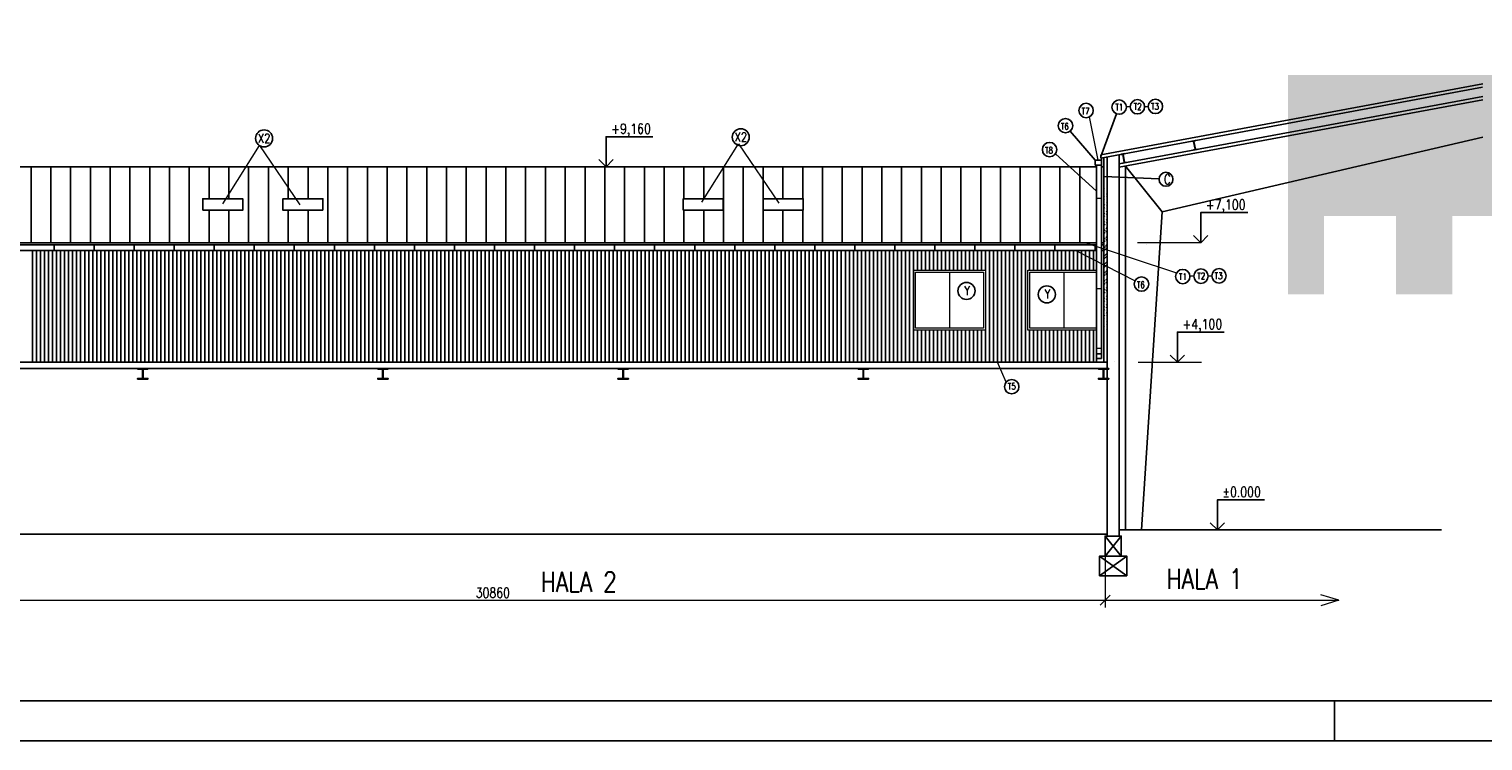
# Model space of a CAD drawing. Header units: millimetres. Extents: x -637441 to -130928, y -380379 to -53767.
# Tile 76 of 256: x -613659 to -577345, y -127029 to -109255. Entities that reach past the tile are written whole.
import ezdxf
from ezdxf.enums import TextEntityAlignment as Align

# ---------------------------------------------------------------- set-up
doc = ezdxf.new("R2010")
doc.units = ezdxf.units.MM
doc.header["$LTSCALE"] = 10
doc.linetypes.add('DOT2', pattern=[3.175, 0, -3.175])
for name, color, linetype in [('1_Stěna', 7, 'Continuous'), ('_VYKRES', 7, 'Continuous'), ('BOURÁNÍ', 6, 'Continuous'), ('I', 3, 'Continuous'), ('KOTY OBJ.C', 7, 'Continuous'), ('KOTY OBJ.E', 7, 'Continuous'), ('NOVÉ_SLABÉ', 7, 'Continuous'), ('NOVÉ_ZDIVO', 6, 'Continuous'), ('OBR', 3, 'Continuous'), ('ocel', 7, 'Continuous'), ('SLABĚ', 7, 'Continuous'), ('SRAFY', 252, 'Continuous'), ('ZDIVO', 6, 'Continuous')]:
    doc.layers.add(name, color=color, linetype=linetype)
for name, color, linetype, lineweight in [('CKFORMATY', 7, 'Continuous', 25), ('CKKOTY', 7, 'Continuous', 25), ('CKSTENY_SRAF', 1, 'Continuous', 18), ('CKTEXTY_MALE', 7, 'Continuous', 25), ('CKTEXTY_STREDNI', 6, 'Continuous', 50)]:
    doc.layers.add(name, color=color, linetype=linetype, lineweight=lineweight)
doc.styles.get("Standard").update_dxf_attribs({"font": 'simplex.shx', "width": 0.8})

# ---------------------------------------------------------------- blocks, each defined once
blk = doc.blocks.new('FORM_a3')
for p, q in [((0.5, 0.5), (41.5, 0.5)), ((21, 0), (21, 0.5)), ((0, 0), (42, 0))]:
    blk.add_line(p, q)
blk = doc.blocks.new('A')
blk.add_line((0, 0.5), (0, 0))
blk = doc.blocks.new('kacenah1')
at = {"color": 0, "linetype": 'ByBlock', "lineweight": -2}
for points in [[(0, 0), (0, 30), (46.9, 30)], [(-7.1, 7.1), (0, 0), (7.1, 7.1)]]:
    blk.add_lwpolyline(points, dxfattribs=at)
at = {"color": 0, "linetype": 'ByBlock', "lineweight": -2, "width": 0.8}
blk.add_attdef('HEIGHT', text='', height=10, dxfattribs=at).set_placement((5, 30), align=Align.BOTTOM_LEFT)
blk.add_attdef('OZN', text='', height=10, dxfattribs=at).set_placement((5, 26.7), align=Align.TOP_LEFT)
blk = doc.blocks.new('IPN')
at = {"layer": '1_Stěna'}
for p, q in [((-2, 10), (2, 10)), ((-2, 10), (-2, 9.9)), ((-2, 0), (-2, 0.1)), ((-2, 0), (2, 0)), ((-1.9, 9.8), (-0.5, 9.6)), ((-1.9, 0.2), (-0.5, 0.4)), ((-0.2, 9.3), (-0.2, 0.7)), ((0.2, 9.3), (0.2, 0.7)), ((1.9, 9.8), (0.5, 9.6)), ((1.9, 0.2), (0.5, 0.4)), ((2, 10), (2, 9.9)), ((2, 0), (2, 0.1))]:
    blk.add_line(p, q, dxfattribs=at)
for centre, radius, start, end in [((-1.9, 9.9), 0.1, 180, 263.6598), ((-1.9, 0.1), 0.1, 96.3402, 180), ((-0.5, 9.3), 0.3, 0, 83.6598), ((-0.5, 0.7), 0.3, 276.3402, 0), ((0.5, 9.3), 0.3, 96.3402, 180), ((0.5, 0.7), 0.3, 180, 263.6598), ((1.9, 9.9), 0.1, 276.3402, 0), ((1.9, 0.1), 0.1, 0, 83.6598)]:
    blk.add_arc(centre, radius, start, end, dxfattribs=at)
blk = doc.blocks.new('_OBLIQUE')
at = {"color": 0, "linetype": 'ByBlock'}
blk.add_line((-0.5, -0.5), (0.5, 0.5), dxfattribs=at)

msp = doc.modelspace()

# ---------------------------------------------------------------- hatches: boundary and pattern name
at = {"layer": 'CKSTENY_SRAF'}
h = msp.add_hatch(color=3, dxfattribs=at)
h.dxf.hatch_style = 2
h.paths.add_polyline_path([(-578111.911, -110398.21), (-576311.911, -110398.21), (-576311.911, -111898.21), (-578111.911, -111898.21)], flags=16)
h.paths.add_polyline_path([(-575061.911, -110398.21), (-573261.911, -110398.21), (-573261.911, -111898.21), (-575061.911, -111898.21)], flags=16)
h.paths.add_polyline_path([(-581311.911, -110398.21), (-579511.911, -110398.21), (-579511.911, -111898.21), (-581311.911, -111898.21)], flags=16)
edge = h.paths.add_edge_path()
edge.add_line((-582211.911, -110398.21), (-570761.911, -110398.21))
edge.add_line((-582211.911, -115874.351), (-582211.911, -110398.21))
edge.add_line((-581311.911, -115874.351), (-582211.911, -115874.351))
edge.add_line((-581311.911, -115874.351), (-581311.911, -113924.351))
edge.add_line((-581311.911, -113924.351), (-579511.911, -113924.351))
edge.add_line((-579511.911, -113924.351), (-579511.911, -115874.351))
edge.add_line((-578111.911, -115874.351), (-579511.911, -115874.351))
edge.add_line((-578111.911, -115874.351), (-578111.911, -113924.351))
edge.add_line((-578111.911, -113924.351), (-576311.911, -113924.351))
edge.add_line((-576311.911, -113924.351), (-576311.911, -115874.351))
edge.add_line((-575061.911, -115874.351), (-576311.911, -115874.351))
edge.add_line((-575061.911, -115874.351), (-575061.911, -113924.351))
edge.add_line((-575061.911, -113924.351), (-573261.911, -113924.351))
edge.add_line((-573261.911, -113924.351), (-573261.911, -115874.351))
edge.add_line((-570761.911, -115874.351), (-573261.911, -115874.351))
edge.add_line((-570761.911, -109255.49), (-570761.911, -115874.351))
h = msp.add_hatch(dxfattribs=at)
h.set_pattern_fill('ZDIVO-OBECNE', scale=50, style=0)
h.set_pattern_definition([(45, (-235132.6, 55586.72), (-106.06602, 106.06602), []), (45, (-235061.89, 55586.72), (-106.06602, 106.06602), [])])
edge = h.paths.add_edge_path()
edge.add_line((-586730.266, -112444.88), (-586730.266, -117572.472))
edge.add_line((-586810.266, -112459.72), (-586810.266, -117572.472))

# ---------------------------------------------------------------- linework, layer by layer
at = {"layer": '_VYKRES', "color": 7}
msp.add_line((-586430.266, -121423.175), (-586430.266, -121423.175), dxfattribs=at)
at = {"layer": 'BOURÁNÍ', "color": 7, "linetype": 'DOT2', "ltscale": 20}
msp.add_line((-586543.167, -117550.232), (-586543.167, -117899.518), dxfattribs=at)
at = {"layer": 'CKKOTY', "color": 7}
for p, q in [((-617370.258, -114588.932), (-586994.143, -114588.932)), ((-617370.258, -114638.932), (-586994.143, -114638.932)), ((-588033.648, -114786.115), (-588033.648, -114636.115)), ((-588033.648, -114786.115), (-588033.648, -114636.115)), ((-587033.648, -114786.115), (-587033.648, -114636.115)), ((-586874.143, -114588.932), (-586810.266, -114588.932)), ((-586874.143, -114638.932), (-586810.266, -114638.932))]:
    msp.add_line(p, q, dxfattribs=at)
at = {"layer": 'CKKOTY'}
for p, q in [((-613033.648, -114782.941), (-613033.648, -114632.941)), ((-612033.648, -114782.941), (-612033.648, -114632.941)), ((-611033.648, -114782.941), (-611033.648, -114632.941)), ((-610033.648, -114786.115), (-610033.648, -114636.115)), ((-609033.648, -114786.115), (-609033.648, -114636.115)), ((-609033.648, -114786.115), (-609033.648, -114636.115)), ((-608033.648, -114782.941), (-608033.648, -114632.941)), ((-607033.648, -114782.941), (-607033.648, -114632.941)), ((-606033.648, -114782.941), (-606033.648, -114632.941)), ((-605033.648, -114782.941), (-605033.648, -114632.941)), ((-604033.648, -114782.941), (-604033.648, -114632.941)), ((-603033.648, -114786.115), (-603033.648, -114636.115)), ((-602033.648, -114786.115), (-602033.648, -114636.115)), ((-602033.648, -114786.115), (-602033.648, -114636.115)), ((-601033.648, -114782.941), (-601033.648, -114632.941)), ((-600033.648, -114782.941), (-600033.648, -114632.941)), ((-599033.648, -114782.941), (-599033.648, -114632.941)), ((-598033.648, -114782.941), (-598033.648, -114632.941)), ((-597033.648, -114782.941), (-597033.648, -114632.941)), ((-596033.648, -114786.115), (-596033.648, -114636.115)), ((-595033.648, -114786.115), (-595033.648, -114636.115)), ((-595033.648, -114786.115), (-595033.648, -114636.115)), ((-594033.648, -114782.941), (-594033.648, -114632.941)), ((-593033.648, -114782.941), (-593033.648, -114632.941)), ((-592033.648, -114782.941), (-592033.648, -114632.941)), ((-591033.648, -114782.941), (-591033.648, -114632.941)), ((-590033.648, -114782.941), (-590033.648, -114632.941)), ((-589033.648, -114786.115), (-589033.648, -114636.115))]:
    msp.add_line(p, q, dxfattribs=at)
at = {"layer": 'CKSTENY_SRAF', "color": 7}
for p, q in [((-586953.747, -112525.288), (-587175.572, -111448.8)), ((-586153.966, -111195.854), (-586250.941, -111198.882)), ((-585795.311, -111187.94), (-585703.392, -111187.672)), ((-608820.258, -113618.331), (-607902.771, -112163.987)), ((-607902.771, -112163.987), (-606897.374, -113646.531)), ((-596856.392, -113576.031), (-595938.906, -112121.687)), ((-595938.906, -112121.687), (-594933.508, -113604.231)), ((-586874.143, -113489.69), (-586994.143, -113489.69)), ((-587260.239, -114588.932), (-584997.952, -115344.349)), ((-584392.201, -114588.932), (-585976.505, -114588.932)), ((-587510.941, -114782.941), (-586032.328, -115540.591)), ((-590665.091, -115322.472), (-590665.091, -116722.472)), ((-587815.091, -115322.472), (-587815.091, -116722.472)), ((-584566.03, -115424.997), (-584663.005, -115428.025)), ((-584207.374, -115417.083), (-584115.456, -115416.815)), ((-586874.143, -115743.735), (-586994.143, -115743.735)), ((-586874.143, -117234.411), (-586994.143, -117234.411)), ((-589256.175, -118074.679), (-589470.498, -117572.472)), ((-584375.491, -117577.973), (-585959.795, -117577.973)), ((-586780.266, -122362.729), (-586780.266, -123694.612)), ((-580941.575, -123517.812), (-581389.366, -123379.098)), ((-617550.258, -123517.812), (-586600.266, -123517.812)), ((-586600.266, -123517.812), (-580941.575, -123517.812)), ((-580941.575, -123517.812), (-581389.366, -123656.526))]:
    msp.add_line(p, q, dxfattribs=at)
for points in [[(-591565.091, -115272.472), (-589765.091, -115272.472), (-589765.091, -116772.472), (-591565.091, -116772.472)], [(-591515.091, -115322.472), (-589815.091, -115322.472), (-589815.091, -116722.472), (-591515.091, -116722.472)]]:
    msp.add_lwpolyline(points, close=True, dxfattribs=at)
for points in [[(-586994.143, -116772.472), (-588715.091, -116772.472), (-588715.091, -115272.472), (-586994.143, -115272.472)], [(-586994.143, -116722.472), (-588665.091, -116722.472), (-588665.091, -115322.472), (-586994.143, -115322.472)]]:
    msp.add_lwpolyline(points, dxfattribs=at)
at = {"layer": 'CKTEXTY_MALE', "color": 7}
for p, q in [((-586890.266, -112434.743), (-586493.1, -111372.532)), ((-587033.444, -112525.288), (-587654.22, -111803.246)), ((-586994.143, -113306.121), (-588024.587, -112371.77)), ((-587033.444, -112525.288), (-586874.049, -112525.288)), ((-586994.143, -112653.697), (-586994.143, -117572.472)), ((-586874.143, -112653.697), (-586874.143, -117476.898)), ((-586810.266, -112932.124), (-585435.056, -112998.055)), ((-586730.266, -117572.472), (-617370.258, -117572.472)), ((-586730.266, -117732.472), (-617370.258, -117732.472))]:
    msp.add_line(p, q, dxfattribs=at)
at = {"layer": 'CKTEXTY_MALE', "linetype": 'Continuous'}
for points in [[(-609320.258, -113780.91), (-609320.258, -113490.91), (-608320.258, -113490.91), (-608320.258, -113780.91)], [(-606320.258, -113780.91), (-606320.258, -113490.91), (-607320.258, -113490.91), (-607320.258, -113780.91)], [(-597320.258, -113780.91), (-597320.258, -113490.91), (-596320.258, -113490.91), (-596320.258, -113780.91)], [(-594320.258, -113780.91), (-594320.258, -113490.91), (-595320.258, -113490.91), (-595320.258, -113780.91)]]:
    msp.add_lwpolyline(points, close=True, dxfattribs=at)
at = {"layer": 'CKTEXTY_MALE', "color": 7}
msp.add_lwpolyline([(-586874.143, -117476.898), (-586994.143, -117476.898), (-586994.143, -117364.922), (-586874.143, -117364.922)], close=True, dxfattribs=at)
for centre, radius in [((-587255.919, -111288.385), 179.412), ((-586430.266, -111204.483), 179.412), ((-585974.555, -111195.695), 179.412), ((-585523.981, -111187.148), 179.412), ((-587771.184, -111667.202), 179.412), ((-588168.562, -112264.719), 179.412), ((-585260.706, -113006.414), 174.55), ((-585872.658, -115622.407), 179.412), ((-584842.33, -115433.626), 179.412), ((-584386.618, -115424.838), 179.412), ((-583936.045, -115416.291), 179.412)]:
    msp.add_circle(centre, radius, dxfattribs=at)
at = {"layer": 'CKTEXTY_MALE'}
for centre, radius in [((-607789.242, -111984.028), 212.778), ((-595881.811, -111955.827), 212.778), ((-590243.513, -115793.593), 212.778), ((-588236.933, -115878.93), 212.778), ((-589114.222, -118184.396), 179.412)]:
    msp.add_circle(centre, radius, dxfattribs=at)
at = {"layer": 'I', "color": 7}
for points in [[(-610690.258, -117732.472), (-610950.258, -117732.472), (-610950.258, -117746.472), (-610827.258, -117746.472), (-610827.258, -117862.472)], [(-610950.258, -117732.472), (-610690.258, -117732.472), (-610690.258, -117746.472), (-610813.258, -117746.472), (-610813.258, -117862.472)], [(-610690.258, -117992.472), (-610950.258, -117992.472), (-610950.258, -117978.472), (-610827.258, -117978.472), (-610827.258, -117862.472)], [(-610950.258, -117992.472), (-610690.258, -117992.472), (-610690.258, -117978.472), (-610813.258, -117978.472), (-610813.258, -117862.472)], [(-604690.258, -117732.472), (-604950.258, -117732.472), (-604950.258, -117746.472), (-604827.258, -117746.472), (-604827.258, -117862.472)], [(-604950.258, -117732.472), (-604690.258, -117732.472), (-604690.258, -117746.472), (-604813.258, -117746.472), (-604813.258, -117862.472)], [(-604690.258, -117992.472), (-604950.258, -117992.472), (-604950.258, -117978.472), (-604827.258, -117978.472), (-604827.258, -117862.472)], [(-604950.258, -117992.472), (-604690.258, -117992.472), (-604690.258, -117978.472), (-604813.258, -117978.472), (-604813.258, -117862.472)], [(-598690.258, -117732.472), (-598950.258, -117732.472), (-598950.258, -117746.472), (-598827.258, -117746.472), (-598827.258, -117862.472)], [(-598950.258, -117732.472), (-598690.258, -117732.472), (-598690.258, -117746.472), (-598813.258, -117746.472), (-598813.258, -117862.472)], [(-598690.258, -117992.472), (-598950.258, -117992.472), (-598950.258, -117978.472), (-598827.258, -117978.472), (-598827.258, -117862.472)], [(-598950.258, -117992.472), (-598690.258, -117992.472), (-598690.258, -117978.472), (-598813.258, -117978.472), (-598813.258, -117862.472)], [(-592690.258, -117732.472), (-592950.258, -117732.472), (-592950.258, -117746.472), (-592827.258, -117746.472), (-592827.258, -117862.472)], [(-592950.258, -117732.472), (-592690.258, -117732.472), (-592690.258, -117746.472), (-592813.258, -117746.472), (-592813.258, -117862.472)], [(-592690.258, -117992.472), (-592950.258, -117992.472), (-592950.258, -117978.472), (-592827.258, -117978.472), (-592827.258, -117862.472)], [(-592950.258, -117992.472), (-592690.258, -117992.472), (-592690.258, -117978.472), (-592813.258, -117978.472), (-592813.258, -117862.472)], [(-586690.258, -117732.472), (-586950.258, -117732.472), (-586950.258, -117746.472), (-586827.258, -117746.472), (-586827.258, -117862.472)], [(-586950.258, -117732.472), (-586690.258, -117732.472), (-586690.258, -117746.472), (-586813.258, -117746.472), (-586813.258, -117862.472)], [(-586690.258, -117992.472), (-586950.258, -117992.472), (-586950.258, -117978.472), (-586827.258, -117978.472), (-586827.258, -117862.472)], [(-586950.258, -117992.472), (-586690.258, -117992.472), (-586690.258, -117978.472), (-586813.258, -117978.472), (-586813.258, -117862.472)]]:
    msp.add_lwpolyline(points, dxfattribs=at)
at = {"layer": 'KOTY OBJ.C', "color": 7}
for p, q in [((-617370.258, -112692.889), (-586994.143, -112692.889)), ((-586874.143, -112692.889), (-586810.266, -112692.889))]:
    msp.add_line(p, q, dxfattribs=at)
at = {"layer": 'NOVÉ_SLABÉ', "color": 7}
for p, q in [((-613610.552, -114588.932), (-613610.552, -112692.889)), ((-613116.33, -114588.932), (-613116.33, -112692.889)), ((-612127.885, -114588.932), (-612127.885, -112692.889)), ((-611633.662, -114588.932), (-611633.662, -112692.889)), ((-611139.44, -114588.932), (-611139.44, -112692.889)), ((-610150.995, -114588.932), (-610150.995, -112692.889)), ((-609656.773, -114588.932), (-609656.773, -112692.889)), ((-609162.55, -113490.91), (-609162.55, -112692.889)), ((-608174.105, -114588.932), (-608174.105, -112692.889)), ((-607679.883, -114588.932), (-607679.883, -112692.889)), ((-607185.661, -113490.91), (-607185.661, -112692.889)), ((-606197.216, -114588.932), (-606197.216, -112692.889)), ((-605702.993, -114588.932), (-605702.993, -112692.889)), ((-605208.771, -114588.932), (-605208.771, -112692.889)), ((-604220.326, -114588.932), (-604220.326, -112692.889)), ((-603726.104, -114588.932), (-603726.104, -112692.889)), ((-603231.881, -114588.932), (-603231.881, -112692.889)), ((-602243.437, -114588.932), (-602243.437, -112692.889)), ((-601749.214, -114588.932), (-601749.214, -112692.889)), ((-601254.992, -114588.932), (-601254.992, -112692.889)), ((-600266.547, -114588.932), (-600266.547, -112692.889)), ((-599772.324, -114588.932), (-599772.324, -112692.889)), ((-599278.102, -114588.932), (-599278.102, -112692.889)), ((-598289.657, -114588.932), (-598289.657, -112692.889)), ((-597795.435, -114588.932), (-597795.435, -112692.889)), ((-597301.212, -113490.91), (-597301.212, -112692.889)), ((-596312.768, -114588.932), (-596312.768, -112692.889)), ((-595818.545, -114588.932), (-595818.545, -112692.889)), ((-595324.323, -114588.932), (-595324.323, -112692.889)), ((-594335.878, -113490.91), (-594335.878, -112692.889)), ((-593841.656, -114588.932), (-593841.656, -112692.889)), ((-593347.433, -114588.932), (-593347.433, -112692.889)), ((-592853.211, -114588.932), (-592853.211, -112692.889)), ((-592358.988, -114588.932), (-592358.988, -112692.889)), ((-591370.544, -114588.932), (-591370.544, -112692.889)), ((-590876.321, -114588.932), (-590876.321, -112692.889)), ((-590382.099, -114588.932), (-590382.099, -112692.889)), ((-589393.654, -114588.932), (-589393.654, -112692.889)), ((-588899.431, -114588.932), (-588899.431, -112692.889)), ((-588405.209, -114588.932), (-588405.209, -112692.889)), ((-587910.987, -114588.932), (-587910.987, -112692.889)), ((-587416.764, -114588.932), (-587416.764, -112692.889)), ((-609162.55, -114588.932), (-609162.55, -113780.91)), ((-607185.661, -114588.932), (-607185.661, -113780.91)), ((-597301.212, -114588.932), (-597301.212, -113780.91)), ((-594335.878, -114588.932), (-594335.878, -113780.91)), ((-617370.258, -114588.932), (-586994.143, -114588.932)), ((-586874.143, -114588.932), (-586810.266, -114588.932)), ((-617370.258, -114782.941), (-586994.143, -114782.941)), ((-586874.143, -114782.941), (-586810.266, -114782.941)), ((-586780.266, -121912.729), (-586380.266, -122412.729)), ((-586780.266, -122412.729), (-586380.266, -121912.729)), ((-586920.769, -122412.729), (-586239.763, -122904.029)), ((-586920.769, -122904.029), (-586239.763, -122412.729))]:
    msp.add_line(p, q, dxfattribs=at)
at = {"layer": 'NOVÉ_SLABÉ'}
for p, q in [((-612622.107, -114588.932), (-612622.107, -112692.889)), ((-610645.217, -114588.932), (-610645.217, -112692.889)), ((-608668.328, -113490.91), (-608668.328, -112692.889)), ((-606691.438, -113490.91), (-606691.438, -112692.889)), ((-604714.549, -114588.932), (-604714.549, -112692.889)), ((-602737.659, -114588.932), (-602737.659, -112692.889)), ((-600760.769, -114588.932), (-600760.769, -112692.889)), ((-598783.88, -114588.932), (-598783.88, -112692.889)), ((-596806.99, -113490.91), (-596806.99, -112692.889)), ((-594830.1, -113490.91), (-594830.1, -112692.889)), ((-591864.766, -114588.932), (-591864.766, -112692.889)), ((-589887.876, -114588.932), (-589887.876, -112692.889)), ((-608668.328, -114588.932), (-608668.328, -113780.91)), ((-606691.438, -114588.932), (-606691.438, -113780.91)), ((-596806.99, -114588.932), (-596806.99, -113780.91)), ((-594830.1, -114588.932), (-594830.1, -113780.91))]:
    msp.add_line(p, q, dxfattribs=at)
at = {"layer": 'NOVÉ_SLABÉ', "color": 7}
for points in [[(-586780.266, -122412.729), (-586380.266, -122412.729), (-586380.266, -121912.729), (-586780.266, -121912.729)], [(-586920.769, -122904.029), (-586239.763, -122904.029), (-586239.763, -122412.729), (-586920.769, -122412.729)]]:
    msp.add_lwpolyline(points, close=True, dxfattribs=at)
at = {"layer": 'NOVÉ_ZDIVO', "color": 7}
for p, q in [((-586730.266, -121762.729), (-586730.266, -114957.785)), ((-586430.266, -121762.729), (-586430.266, -117911.989)), ((-580530.266, -121762.729), (-586430.266, -121762.729))]:
    msp.add_line(p, q, dxfattribs=at)
at = {"layer": 'OBR', "color": 7, "lineweight": -2}
for p, q in [((-613570.258, -114782.941), (-613570.258, -117572.472)), ((-613470.258, -114782.941), (-613470.258, -117572.472)), ((-613370.258, -114782.941), (-613370.258, -117572.472)), ((-613270.258, -114782.941), (-613270.258, -117572.472)), ((-613170.258, -114782.941), (-613170.258, -117572.472)), ((-613070.258, -114782.941), (-613070.258, -117572.472)), ((-612970.258, -114782.941), (-612970.258, -117572.472)), ((-612870.258, -114782.941), (-612870.258, -117572.472)), ((-612770.258, -114782.941), (-612770.258, -117572.472)), ((-612670.258, -114782.941), (-612670.258, -117572.472)), ((-612570.258, -114782.941), (-612570.258, -117572.472)), ((-612470.258, -114782.941), (-612470.258, -117572.472)), ((-612370.258, -114782.941), (-612370.258, -117572.472)), ((-612270.258, -114782.941), (-612270.258, -117572.472)), ((-612170.258, -114782.941), (-612170.258, -117572.472)), ((-612070.258, -114782.941), (-612070.258, -117572.472)), ((-611970.258, -114782.941), (-611970.258, -117572.472)), ((-611870.258, -114782.941), (-611870.258, -117572.472)), ((-611770.258, -114782.941), (-611770.258, -117572.472)), ((-611670.258, -114782.941), (-611670.258, -117572.472)), ((-611570.258, -114782.941), (-611570.258, -117572.472)), ((-611470.258, -114782.941), (-611470.258, -117572.472)), ((-611370.258, -114782.941), (-611370.258, -117572.472)), ((-611270.258, -114782.941), (-611270.258, -117572.472)), ((-611170.258, -114782.941), (-611170.258, -117572.472)), ((-611070.258, -114782.941), (-611070.258, -117572.472)), ((-610970.258, -114782.941), (-610970.258, -117572.472)), ((-610870.258, -114782.941), (-610870.258, -117572.472)), ((-610770.258, -114782.941), (-610770.258, -117572.472)), ((-610670.258, -114782.941), (-610670.258, -117572.472)), ((-610570.258, -114782.941), (-610570.258, -117572.472)), ((-610470.258, -114782.941), (-610470.258, -117572.472)), ((-610370.258, -114782.941), (-610370.258, -117572.472)), ((-610270.258, -114782.941), (-610270.258, -117572.472)), ((-610170.258, -114782.941), (-610170.258, -117572.472)), ((-610070.258, -114782.941), (-610070.258, -117572.472)), ((-609970.258, -114782.941), (-609970.258, -117572.472)), ((-609870.258, -114782.941), (-609870.258, -117572.472)), ((-609770.258, -114782.941), (-609770.258, -117572.472)), ((-609670.258, -114782.941), (-609670.258, -117572.472)), ((-609570.258, -114782.941), (-609570.258, -117572.472)), ((-609470.258, -114782.941), (-609470.258, -117572.472)), ((-609370.258, -114782.941), (-609370.258, -117572.472)), ((-609270.258, -114782.941), (-609270.258, -117572.472)), ((-609170.258, -114782.941), (-609170.258, -117572.472)), ((-609070.258, -114782.941), (-609070.258, -117572.472)), ((-608970.258, -114782.941), (-608970.258, -117572.472)), ((-608870.258, -114782.941), (-608870.258, -117572.472)), ((-608770.258, -114782.941), (-608770.258, -117572.472)), ((-608670.258, -114782.941), (-608670.258, -117572.472)), ((-608570.258, -114782.941), (-608570.258, -117572.472)), ((-608470.258, -114782.941), (-608470.258, -117572.472)), ((-608370.258, -114782.941), (-608370.258, -117572.472)), ((-608270.258, -114782.941), (-608270.258, -117572.472)), ((-608170.258, -114782.941), (-608170.258, -117572.472)), ((-608070.258, -114782.941), (-608070.258, -117572.472)), ((-607970.258, -114782.941), (-607970.258, -117572.472)), ((-607870.258, -114782.941), (-607870.258, -117572.472)), ((-607770.258, -114782.941), (-607770.258, -117572.472)), ((-607670.258, -114782.941), (-607670.258, -117572.472)), ((-607570.258, -114782.941), (-607570.258, -117572.472)), ((-607470.258, -114782.941), (-607470.258, -117572.472)), ((-607370.258, -114782.941), (-607370.258, -117572.472)), ((-607270.258, -114782.941), (-607270.258, -117572.472)), ((-607170.258, -114782.941), (-607170.258, -117572.472)), ((-607070.258, -114782.941), (-607070.258, -117572.472)), ((-606970.258, -114782.941), (-606970.258, -117572.472)), ((-606870.258, -114782.941), (-606870.258, -117572.472)), ((-606770.258, -114782.941), (-606770.258, -117572.472)), ((-606670.258, -114782.941), (-606670.258, -117572.472)), ((-606570.258, -114782.941), (-606570.258, -117572.472)), ((-606470.258, -114782.941), (-606470.258, -117572.472)), ((-606370.258, -114782.941), (-606370.258, -117572.472)), ((-606270.258, -114782.941), (-606270.258, -117572.472)), ((-606170.258, -114782.941), (-606170.258, -117572.472)), ((-606070.258, -114782.941), (-606070.258, -117572.472)), ((-605970.258, -114782.941), (-605970.258, -117572.472)), ((-605870.258, -114782.941), (-605870.258, -117572.472)), ((-605770.258, -114782.941), (-605770.258, -117572.472)), ((-605670.258, -114782.941), (-605670.258, -117572.472)), ((-605570.258, -114782.941), (-605570.258, -117572.472)), ((-605470.258, -114782.941), (-605470.258, -117572.472)), ((-605370.258, -114782.941), (-605370.258, -117572.472)), ((-605270.258, -114782.941), (-605270.258, -117572.472)), ((-605170.258, -114782.941), (-605170.258, -117572.472)), ((-605070.258, -114782.941), (-605070.258, -117572.472)), ((-604970.258, -114782.941), (-604970.258, -117572.472)), ((-604870.258, -114782.941), (-604870.258, -117572.472)), ((-604770.258, -114782.941), (-604770.258, -117572.472)), ((-604670.258, -114782.941), (-604670.258, -117572.472)), ((-604570.258, -114782.941), (-604570.258, -117572.472)), ((-604470.258, -114782.941), (-604470.258, -117572.472)), ((-604370.258, -114782.941), (-604370.258, -117572.472)), ((-604270.258, -114782.941), (-604270.258, -117572.472)), ((-604170.258, -114782.941), (-604170.258, -117572.472)), ((-604070.258, -114782.941), (-604070.258, -117572.472)), ((-603970.258, -114782.941), (-603970.258, -117572.472)), ((-603870.258, -114782.941), (-603870.258, -117572.472)), ((-603770.258, -114782.941), (-603770.258, -117572.472)), ((-603670.258, -114782.941), (-603670.258, -117572.472)), ((-603570.258, -114782.941), (-603570.258, -117572.472)), ((-603470.258, -114782.941), (-603470.258, -117572.472)), ((-603370.258, -114782.941), (-603370.258, -117572.472)), ((-603270.258, -114782.941), (-603270.258, -117572.472)), ((-603170.258, -114782.941), (-603170.258, -117572.472)), ((-603070.258, -114782.941), (-603070.258, -117572.472)), ((-602970.258, -114782.941), (-602970.258, -117572.472)), ((-602870.258, -114782.941), (-602870.258, -117572.472)), ((-602770.258, -114782.941), (-602770.258, -117572.472)), ((-602670.258, -114782.941), (-602670.258, -117572.472)), ((-602570.258, -114782.941), (-602570.258, -117572.472)), ((-602470.258, -114782.941), (-602470.258, -117572.472)), ((-602370.258, -114782.941), (-602370.258, -117572.472)), ((-602270.258, -114782.941), (-602270.258, -117572.472)), ((-602170.258, -114782.941), (-602170.258, -117572.472)), ((-602070.258, -114782.941), (-602070.258, -117572.472)), ((-601970.258, -114782.941), (-601970.258, -117572.472)), ((-601870.258, -114782.941), (-601870.258, -117572.472)), ((-601770.258, -114782.941), (-601770.258, -117572.472)), ((-601670.258, -114782.941), (-601670.258, -117572.472)), ((-601570.258, -114782.941), (-601570.258, -117572.472)), ((-601470.258, -114782.941), (-601470.258, -117572.472)), ((-601370.258, -114782.941), (-601370.258, -117572.472)), ((-601270.258, -114782.941), (-601270.258, -117572.472)), ((-601170.258, -114782.941), (-601170.258, -117572.472)), ((-601070.258, -114782.941), (-601070.258, -117572.472)), ((-600970.258, -114782.941), (-600970.258, -117572.472)), ((-600870.258, -114782.941), (-600870.258, -117572.472)), ((-600770.258, -114782.941), (-600770.258, -117572.472)), ((-600670.258, -114782.941), (-600670.258, -117572.472)), ((-600570.258, -114782.941), (-600570.258, -117572.472)), ((-600470.258, -114782.941), (-600470.258, -117572.472)), ((-600370.258, -114782.941), (-600370.258, -117572.472)), ((-600270.258, -114782.941), (-600270.258, -117572.472)), ((-600170.258, -114782.941), (-600170.258, -117572.472)), ((-600070.258, -114782.941), (-600070.258, -117572.472)), ((-599970.258, -114782.941), (-599970.258, -117572.472)), ((-599870.258, -114782.941), (-599870.258, -117572.472)), ((-599770.258, -114782.941), (-599770.258, -117572.472)), ((-599670.258, -114782.941), (-599670.258, -117572.472)), ((-599570.258, -114782.941), (-599570.258, -117572.472)), ((-599470.258, -114782.941), (-599470.258, -117572.472)), ((-599370.258, -114782.941), (-599370.258, -117572.472)), ((-599270.258, -114782.941), (-599270.258, -117572.472)), ((-599170.258, -114782.941), (-599170.258, -117572.472)), ((-599070.258, -114782.941), (-599070.258, -117572.472)), ((-598970.258, -114782.941), (-598970.258, -117572.472)), ((-598870.258, -114782.941), (-598870.258, -117572.472)), ((-598770.258, -114782.941), (-598770.258, -117572.472)), ((-598670.258, -114782.941), (-598670.258, -117572.472)), ((-598570.258, -114782.941), (-598570.258, -117572.472)), ((-598470.258, -114782.941), (-598470.258, -117572.472)), ((-598370.258, -114782.941), (-598370.258, -117572.472)), ((-598270.258, -114782.941), (-598270.258, -117572.472)), ((-598170.258, -114782.941), (-598170.258, -117572.472)), ((-598070.258, -114782.941), (-598070.258, -117572.472)), ((-597970.258, -114782.941), (-597970.258, -117572.472)), ((-597870.258, -114782.941), (-597870.258, -117572.472)), ((-597770.258, -114782.941), (-597770.258, -117572.472)), ((-597670.258, -114782.941), (-597670.258, -117572.472)), ((-597570.258, -114782.941), (-597570.258, -117572.472)), ((-597470.258, -114782.941), (-597470.258, -117572.472)), ((-597370.258, -114782.941), (-597370.258, -117572.472)), ((-597270.258, -114782.941), (-597270.258, -117572.472)), ((-597170.258, -114782.941), (-597170.258, -117572.472)), ((-597070.258, -114782.941), (-597070.258, -117572.472)), ((-596970.258, -114782.941), (-596970.258, -117572.472)), ((-596870.258, -114782.941), (-596870.258, -117572.472)), ((-596770.258, -114782.941), (-596770.258, -117572.472)), ((-596670.258, -114782.941), (-596670.258, -117572.472)), ((-596570.258, -114782.941), (-596570.258, -117572.472)), ((-596470.258, -114782.941), (-596470.258, -117572.472)), ((-596370.258, -114782.941), (-596370.258, -117572.472)), ((-596270.258, -114782.941), (-596270.258, -117572.472)), ((-596170.258, -114782.941), (-596170.258, -117572.472)), ((-596070.258, -114782.941), (-596070.258, -117572.472)), ((-595970.258, -114782.941), (-595970.258, -117572.472)), ((-595870.258, -114782.941), (-595870.258, -117572.472)), ((-595770.258, -114782.941), (-595770.258, -117572.472)), ((-595670.258, -114782.941), (-595670.258, -117572.472)), ((-595570.258, -114782.941), (-595570.258, -117572.472)), ((-595470.258, -114782.941), (-595470.258, -117572.472)), ((-595370.258, -114782.941), (-595370.258, -117572.472)), ((-595270.258, -114782.941), (-595270.258, -117572.472)), ((-595170.258, -114782.941), (-595170.258, -117572.472)), ((-595070.258, -114782.941), (-595070.258, -117572.472)), ((-594970.258, -114782.941), (-594970.258, -117572.472)), ((-594870.258, -114782.941), (-594870.258, -117572.472)), ((-594770.258, -114782.941), (-594770.258, -117572.472)), ((-594670.258, -114782.941), (-594670.258, -117572.472)), ((-594570.258, -114782.941), (-594570.258, -117572.472)), ((-594470.258, -114782.941), (-594470.258, -117572.472)), ((-594370.258, -114782.941), (-594370.258, -117572.472)), ((-594270.258, -114782.941), (-594270.258, -117572.472)), ((-594170.258, -114782.941), (-594170.258, -117572.472)), ((-594070.258, -114782.941), (-594070.258, -117572.472)), ((-593970.258, -114782.941), (-593970.258, -117572.472)), ((-593870.258, -114782.941), (-593870.258, -117572.472)), ((-593770.258, -114782.941), (-593770.258, -117572.472)), ((-593670.258, -114782.941), (-593670.258, -117572.472)), ((-593570.258, -114782.941), (-593570.258, -117572.472)), ((-593470.258, -114782.941), (-593470.258, -117572.472)), ((-593370.258, -114782.941), (-593370.258, -117572.472)), ((-593270.258, -114782.941), (-593270.258, -117572.472)), ((-593170.258, -114782.941), (-593170.258, -117572.472)), ((-593070.258, -114782.941), (-593070.258, -117572.472)), ((-592970.258, -114782.941), (-592970.258, -117572.472)), ((-592870.258, -114782.941), (-592870.258, -117572.472)), ((-592770.258, -114782.941), (-592770.258, -117572.472)), ((-592670.258, -114782.941), (-592670.258, -117572.472)), ((-592570.258, -114782.941), (-592570.258, -117572.472)), ((-592470.258, -114782.941), (-592470.258, -117572.472)), ((-592370.258, -114782.941), (-592370.258, -117572.472)), ((-592270.258, -114782.941), (-592270.258, -117572.472)), ((-592170.258, -114782.941), (-592170.258, -117572.472)), ((-592070.258, -114782.941), (-592070.258, -117572.472)), ((-591970.258, -114782.941), (-591970.258, -117572.472)), ((-591870.258, -114782.941), (-591870.258, -117572.472)), ((-591770.258, -114782.941), (-591770.258, -117572.472)), ((-591670.258, -114782.941), (-591670.258, -117572.472)), ((-591570.258, -114782.941), (-591570.258, -117572.472)), ((-591470.258, -114782.941), (-591470.258, -115272.472)), ((-591370.258, -114782.941), (-591370.258, -115272.472)), ((-591270.258, -114782.941), (-591270.258, -115272.472)), ((-591170.258, -114782.941), (-591170.258, -115272.472)), ((-591070.258, -114782.941), (-591070.258, -115272.472)), ((-590970.258, -114782.941), (-590970.258, -115272.472)), ((-590870.258, -114782.941), (-590870.258, -115272.472)), ((-590770.258, -114782.941), (-590770.258, -115272.472)), ((-590670.258, -114782.941), (-590670.258, -115272.472)), ((-590570.258, -114782.941), (-590570.258, -115272.472)), ((-590470.258, -114782.941), (-590470.258, -115272.472)), ((-590370.258, -114782.941), (-590370.258, -115272.472)), ((-590270.258, -114782.941), (-590270.258, -115272.472)), ((-590170.258, -114782.941), (-590170.258, -115272.472)), ((-590070.258, -114782.941), (-590070.258, -115272.472)), ((-589970.258, -114782.941), (-589970.258, -115272.472)), ((-589870.258, -114782.941), (-589870.258, -115272.472)), ((-589770.258, -114782.941), (-589770.258, -115272.472)), ((-589670.258, -114782.941), (-589670.258, -117572.472)), ((-589570.258, -114782.941), (-589570.258, -117572.472)), ((-589470.258, -114782.941), (-589470.258, -117572.472)), ((-589370.258, -114782.941), (-589370.258, -117572.472)), ((-589270.258, -114782.941), (-589270.258, -117572.472)), ((-589170.258, -114782.941), (-589170.258, -117572.472)), ((-589070.258, -114782.941), (-589070.258, -117572.472)), ((-588970.258, -114782.941), (-588970.258, -117572.472)), ((-588870.258, -114782.941), (-588870.258, -117572.472)), ((-588770.258, -114782.941), (-588770.258, -117572.472)), ((-588670.258, -114782.941), (-588670.258, -115272.472)), ((-588570.258, -114782.941), (-588570.258, -115272.472)), ((-588470.258, -114782.941), (-588470.258, -115272.472)), ((-588370.258, -114782.941), (-588370.258, -115272.472)), ((-588270.258, -114782.941), (-588270.258, -115272.472)), ((-588170.258, -114782.941), (-588170.258, -115272.472)), ((-588070.258, -114782.941), (-588070.258, -115272.472)), ((-587970.258, -114782.941), (-587970.258, -115272.472)), ((-587870.258, -114782.941), (-587870.258, -115272.472)), ((-587770.258, -114782.941), (-587770.258, -115272.472)), ((-587670.258, -114782.941), (-587670.258, -115272.472)), ((-587570.258, -114782.941), (-587570.258, -115272.472)), ((-587470.258, -114782.941), (-587470.258, -115272.472)), ((-587370.258, -114782.941), (-587370.258, -115272.472)), ((-587270.258, -114782.941), (-587270.258, -115272.472)), ((-587170.258, -114782.941), (-587170.258, -115272.472)), ((-587070.258, -114782.941), (-587070.258, -115272.472)), ((-591470.258, -116772.472), (-591470.258, -117572.472)), ((-591370.258, -116772.472), (-591370.258, -117572.472)), ((-591270.258, -116772.472), (-591270.258, -117572.472)), ((-591170.258, -116772.472), (-591170.258, -117572.472)), ((-591070.258, -116772.472), (-591070.258, -117572.472)), ((-590970.258, -116772.472), (-590970.258, -117572.472)), ((-590870.258, -116772.472), (-590870.258, -117572.472)), ((-590770.258, -116772.472), (-590770.258, -117572.472)), ((-590670.258, -116772.472), (-590670.258, -117572.472)), ((-590570.258, -116772.472), (-590570.258, -117572.472)), ((-590470.258, -116772.472), (-590470.258, -117572.472)), ((-590370.258, -116772.472), (-590370.258, -117572.472)), ((-590270.258, -116772.472), (-590270.258, -117572.472)), ((-590170.258, -116772.472), (-590170.258, -117572.472)), ((-590070.258, -116772.472), (-590070.258, -117572.472)), ((-589970.258, -116772.472), (-589970.258, -117572.472)), ((-589870.258, -116772.472), (-589870.258, -117572.472)), ((-589770.258, -116772.472), (-589770.258, -117572.472)), ((-588670.258, -116772.472), (-588670.258, -117572.472)), ((-588570.258, -116772.472), (-588570.258, -117572.472)), ((-588470.258, -116772.472), (-588470.258, -117572.472)), ((-588370.258, -116772.472), (-588370.258, -117572.472)), ((-588270.258, -116772.472), (-588270.258, -117572.472)), ((-588170.258, -116772.472), (-588170.258, -117572.472)), ((-588070.258, -116772.472), (-588070.258, -117572.472)), ((-587970.258, -116772.472), (-587970.258, -117572.472)), ((-587870.258, -116772.472), (-587870.258, -117572.472)), ((-587770.258, -116772.472), (-587770.258, -117572.472)), ((-587670.258, -116772.472), (-587670.258, -117572.472)), ((-587570.258, -116772.472), (-587570.258, -117572.472)), ((-587470.258, -116772.472), (-587470.258, -117572.472)), ((-587370.258, -116772.472), (-587370.258, -117572.472)), ((-587270.258, -116772.472), (-587270.258, -117572.472)), ((-587170.258, -116772.472), (-587170.258, -117572.472)), ((-587070.258, -116772.472), (-587070.258, -117572.472))]:
    msp.add_line(p, q, dxfattribs=at)
at = {"layer": 'ocel', "color": 7}
for p, q in [((-586430.266, -112704.39), (-577350.266, -111020.04)), ((-585357.788, -113819.323), (-577350.266, -111956.446)), ((-586270.266, -121762.729), (-586270.266, -112674.709)), ((-585357.788, -113819.323), (-586270.266, -112674.709)), ((-585870.266, -121762.729), (-585357.788, -113819.323))]:
    msp.add_line(p, q, dxfattribs=at)
at = {"layer": 'SLABĚ', "color": 7}
for p, q in [((-586890.266, -112474.56), (-577351.212, -110705.056)), ((-586430.266, -112622.364), (-577350.266, -110938.014)), ((-587033.444, -112653.697), (-587033.444, -112525.288)), ((-586874.049, -112489.334), (-586874.049, -112653.697)), ((-586874.049, -112653.697), (-587033.444, -112653.697)), ((-586430.266, -114692.889), (-586421.781, -114693.882)), ((-586430.266, -117466.751), (-586430.266, -117466.751)), ((-586730.266, -121912.729), (-586730.266, -121762.729)), ((-586430.266, -121912.729), (-586430.266, -121762.729))]:
    msp.add_line(p, q, dxfattribs=at)
at = {"layer": 'SRAFY', "color": 7}
for p, q in [((-586483.496, -122150.527), (-586483.496, -122150.527)), ((-586348.793, -122285.231), (-586348.793, -122285.231)), ((-586719.228, -122386.259), (-586719.228, -122386.259)), ((-586685.552, -122891.398), (-586685.552, -122891.398)), ((-586302.771, -122912.729), (-586280.266, -122890.224))]:
    msp.add_line(p, q, dxfattribs=at)
at = {"layer": 'ZDIVO', "color": 7}
for p, q in [((-586890.266, -112394.925), (-577350.266, -110625.245)), ((-586890.266, -112394.925), (-586890.266, -112474.56)), ((-586810.266, -112459.72), (-586810.266, -117572.472)), ((-586730.266, -112444.88), (-586730.266, -117572.472)), ((-586430.266, -112389.23), (-586430.266, -121762.729)), ((-586730.266, -116462.729), (-586730.266, -121762.729)), ((-617976.788, -121862.729), (-586730.266, -121862.729)), ((-586430.266, -121762.729), (-578382.457, -121762.729))]:
    msp.add_line(p, q, dxfattribs=at)

# ---------------------------------------------------------------- block references
at = {"color": 7, "xscale": -22.92231619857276, "yscale": 22.92231619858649, "zscale": 22.92231619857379, "rotation": 10.50897457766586}
for p in [(-584527.818, -112269.458), (-586297.626, -112597.759)]:
    msp.add_blockref('IPN', p, dxfattribs=at)
at = {"layer": 'CKFORMATY', "xscale": 2000, "yscale": 2000, "zscale": 2000}
msp.add_blockref('FORM_a3', (-623055.067, -127029.04), dxfattribs=at)
at = {"layer": 'CKKOTY', "xscale": 25, "yscale": 25, "zscale": 25}
msp.add_blockref('kacenah1', (-599247.22, -112692.889), dxfattribs=at).add_auto_attribs({'HEIGHT': '+9,160'})
at = {"layer": 'CKKOTY', "color": 7, "xscale": 25, "yscale": 25, "zscale": 25}
for p, values in [((-584392.201, -114588.932), {'HEIGHT': '+7,100'}), ((-584976.619, -117572.472), {'HEIGHT': '+4,100'}), ((-583976.274, -121762.729), {'HEIGHT': '%%p0.000'})]:
    msp.add_blockref('kacenah1', p, dxfattribs=at).add_auto_attribs(values)
at = {"layer": 'CKSTENY_SRAF', "color": 7, "xscale": 250, "yscale": 250, "zscale": 250}
msp.add_blockref('_OBLIQUE', (-586780.266, -123517.812), dxfattribs=at)
at = {"layer": 'KOTY OBJ.E', "color": 7}
msp.add_blockref('A', (-585746.8, -114639.932), dxfattribs=at)

# ---------------------------------------------------------------- texts
at = {"layer": 'CKSTENY_SRAF', "color": 7, "insert": (-602075.262, -123330.312), "char_height": 250, "attachment_point": 5}
msp.add_mtext('30860', dxfattribs=at)
at = {"layer": 'CKTEXTY_MALE', "color": 7, "width": 0.8}
for s, height, p in [('T2', 162.5, (-586071.021, -111270.841)), ('T3', 162.5, (-585636.37, -111267.14)), ('T7', 162.5, (-587371.734, -111387.193)), ('T1', 162.5, (-586527.178, -111288.113)), ('T6', 162.5, (-587887, -111766.01)), ('T8', 162.5, (-588284.377, -112363.528)), ('C', 250, (-585318.567, -113131.079)), ('T1', 162.5, (-584939.242, -115517.256)), ('T2', 162.5, (-584483.084, -115499.984)), ('T3', 162.5, (-584048.433, -115496.283)), ('T6', 162.5, (-585988.473, -115721.216))]:
    msp.add_text(s, height=height, dxfattribs=at).set_placement(p)
at = {"layer": 'CKTEXTY_MALE', "width": 0.8}
for s, height, p in [('X2', 225, (-596034.619, -112064.164)), ('X2', 225, (-607942.05, -112092.365)), ('Y', 225, (-590300.619, -115899.951)), ('Y', 225, (-588294.039, -115985.288)), ('T5', 162.5, (-589215.004, -118256.881))]:
    msp.add_text(s, height=height, dxfattribs=at).set_placement(p)
at = {"layer": 'CKTEXTY_STREDNI', "color": 7, "width": 0.8}
for s, p in [('HALA 1', (-585248.311, -123234.554)), ('HALA 2', (-600881.598, -123308.37))]:
    msp.add_text(s, height=500, dxfattribs=at).set_placement(p)

doc.saveas('drawing.dxf')
